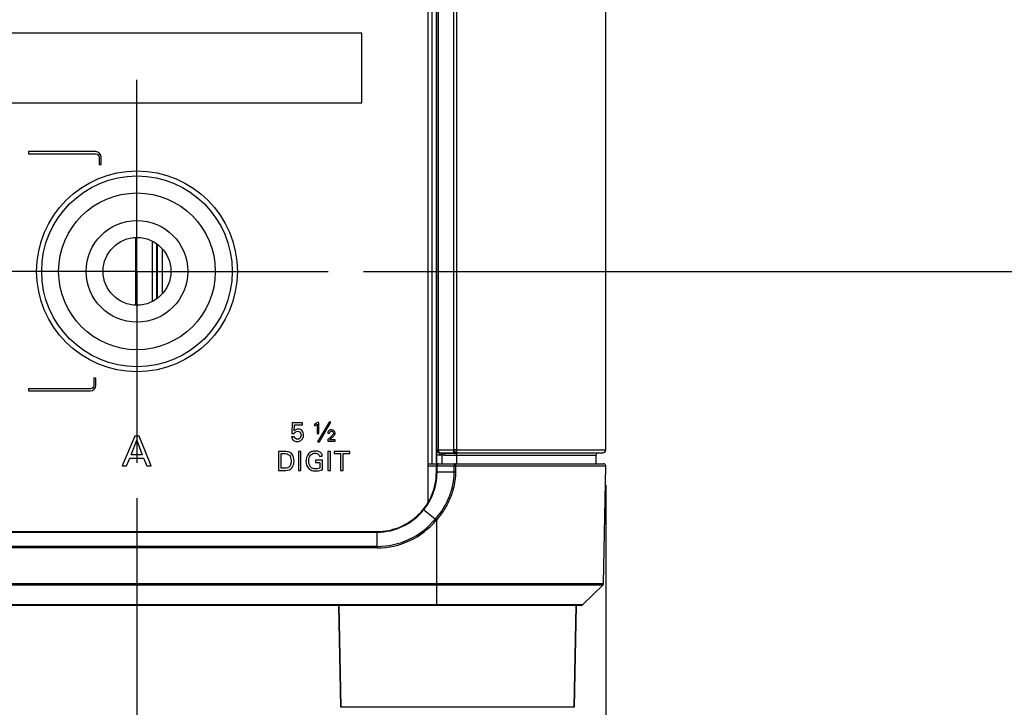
# Model space of a CAD drawing. Header units: inches. Extents: x 0 to 34, y 0 to 22.
# Tile 33 of 125: x 12.9 to 14.7, y 4.8 to 6. Entities that reach past the tile are written whole.
import ezdxf

# ---------------------------------------------------------------- set-up
doc = ezdxf.new("R2010")
doc.units = ezdxf.units.IN
doc.header["$LTSCALE"] = 1.87
doc.header["$MEASUREMENT"] = 0
doc.linetypes.add('CENTER', pattern=[0.6, 0.375, -0.075, 0.075, -0.075])
doc.layers.get('0').update_dxf_attribs({"linetype": 'CONTINUOUS'})
doc.layers.add('02___PRT_ALL_AXES', color=7, linetype='CONTINUOUS')
doc.layers.add('DIMENSIONS', color=7, linetype='CONTINUOUS')
doc.styles.get("Standard").update_dxf_attribs({"font": 'txt', "width": 0.8})
doc.dimstyles.new('DIMSTYLE_2', dxfattribs={"dimtxt": 0.125, "dimasz": 0.18, "dimexe": 0.125, "dimexo": 0.0625, "dimgap": 0.09, "dimtad": 0, "dimtih": 1, "dimtoh": 1, "dimdec": 3, "dimlfac": 1.333333, "dimzin": 4, "dimdsep": 46, "dimtxsty": 'STANDARD', "dimblk": '_FILLED', "dimblk1": '_FILLED', "dimblk2": '_FILLED', "dimcen": 0.09, "dimadec": 0, "dimazin": 0, "dimtp": 0.001, "dimtm": 0.001, "dimtfac": 1, "dimtdec": 3, "dimtofl": 0, "dimtmove": 0, "dimatfit": 3, "dimldrblk": '_FILLED', "dimfxl": 1, "dimtolj": 1, "dimtzin": 4, "dimarcsym": 0})

# ---------------------------------------------------------------- blocks, each defined once
blk = doc.blocks.new('*D11')
at = {"layer": 'DIMENSIONS', "color": 2, "linetype": 'CONTINUOUS'}
blk.add_line((13.1235, 5.198), (13.1235, 4.1255), dxfattribs=at)
at = {"layer": 'DIMENSIONS', "color": 2, "linetype": 'CONTINUOUS', "insert": (13.061, 4.063), "char_height": 0.125, "width": 1.425, "attachment_point": 3, "rotation": 90, "line_spacing_factor": 0.9}
blk.add_mtext('8.893{\\Ftxt.shx;\\W1.000000;\\H0.125000; }[225.88]', dxfattribs=at)
blk = doc.blocks.new('_FILLED')
at = {"color": 0, "linetype": 'BYBLOCK'}
blk.add_solid([(0, 0), (-1, 0.1736), (-1, -0.1736)], dxfattribs=at)
blk = doc.blocks.new('*D12')
at = {"layer": 'DIMENSIONS', "color": 2, "linetype": 'CONTINUOUS'}
blk.add_line((13.9537, 5.2206), (13.9537, 4.1255), dxfattribs=at)
at = {"layer": 'DIMENSIONS', "color": 2, "linetype": 'CONTINUOUS', "insert": (13.8912, 4.063), "char_height": 0.125, "width": 1.225, "attachment_point": 3, "rotation": 90, "line_spacing_factor": 0.9}
blk.add_mtext('10.000{\\Ftxt.shx;\\W1.000000;\\H0.125000; }[254]', dxfattribs=at)
blk = doc.blocks.new('*D21')
at = {"layer": 'DIMENSIONS', "color": 2, "linetype": 'CONTINUOUS'}
blk.add_line((13.5247, 5.5992), (15.0162, 5.5992), dxfattribs=at)
at = {"layer": 'DIMENSIONS', "color": 2, "linetype": 'CONTINUOUS', "insert": (15.0787, 5.6617), "char_height": 0.125, "width": 1.225, "attachment_point": 1, "line_spacing_factor": 0.9}
blk.add_mtext('.788{\\Ftxt.shx;\\W1.000000;\\H0.125000; }[20.02]', dxfattribs=at)
blk = doc.blocks.new('*D22')
at = {"layer": 'DIMENSIONS', "color": 2, "linetype": 'CONTINUOUS'}
for p, q in [((12.3563, 6.3065), (14.6007, 6.3065)), ((14.6007, 6.3065), (14.7127, 6.202)), ((14.7127, 6.202), (15.0162, 6.202))]:
    blk.add_line(p, q, dxfattribs=at)
at = {"layer": 'DIMENSIONS', "color": 2, "linetype": 'CONTINUOUS', "insert": (15.0787, 6.2645), "char_height": 0.125, "width": 1.325, "attachment_point": 1, "line_spacing_factor": 0.9}
blk.add_mtext('1.731{\\Ftxt.shx;\\W1.000000;\\H0.125000; }[43.98]', dxfattribs=at)
blk = doc.blocks.new('*D23')
at = {"layer": 'DIMENSIONS', "color": 2, "linetype": 'CONTINUOUS'}
for p, q in [((14.5973, 6.509), (14.6652, 6.6196)), ((14.6652, 6.6196), (15.0162, 6.6196)), ((12.3563, 6.509), (14.5973, 6.509))]:
    blk.add_line(p, q, dxfattribs=at)
at = {"layer": 'DIMENSIONS', "color": 2, "linetype": 'CONTINUOUS', "insert": (15.0787, 6.6821), "char_height": 0.125, "width": 1.325, "attachment_point": 1, "line_spacing_factor": 0.9}
blk.add_mtext('2.001{\\Ftxt.shx;\\W1.000000;\\H0.125000; }[50.83]', dxfattribs=at)
blk = doc.blocks.new('*D24')
at = {"layer": 'DIMENSIONS', "color": 2, "linetype": 'CONTINUOUS'}
blk.add_line((13.6957, 6.421), (15.0162, 6.421), dxfattribs=at)
at = {"layer": 'DIMENSIONS', "color": 2, "linetype": 'CONTINUOUS', "insert": (15.0787, 6.4835), "char_height": 0.125, "width": 1.325, "attachment_point": 1, "line_spacing_factor": 0.9}
blk.add_mtext('1.884{\\Ftxt.shx;\\W1.000000;\\H0.125000; }[47.85]', dxfattribs=at)
blk = doc.blocks.new('*D25')
at = {"layer": 'DIMENSIONS', "color": 2, "linetype": 'CONTINUOUS'}
blk.add_line((13.9732, 7.108), (15.0162, 7.108), dxfattribs=at)
at = {"layer": 'DIMENSIONS', "color": 2, "linetype": 'CONTINUOUS', "insert": (15.0787, 7.1705), "char_height": 0.125, "width": 1.325, "attachment_point": 1, "line_spacing_factor": 0.9}
blk.add_mtext('2.800{\\Ftxt.shx;\\W1.000000;\\H0.125000; }[71.12]', dxfattribs=at)

msp = doc.modelspace()

# ---------------------------------------------------------------- linework, layer by layer
at = {"color": 7, "linetype": 'CONTINUOUS'}
for p, q in [((13.63874, 6.92634), (13.63874, 5.18965)), ((13.64637, 5.25871), (13.64637, 6.85726)), ((13.65386, 5.25871), (13.65386, 6.85726)), ((13.65485, 5.28313), (13.65485, 6.83284)), ((13.65728, 5.28313), (13.65728, 6.83284)), ((13.68383, 6.83284), (13.68383, 5.28313)), ((13.6896, 6.83284), (13.6896, 5.28313)), ((13.95374, 5.28313), (13.95374, 6.83284)), ((13.52164, 6.02057), (6.88582, 6.02057)), ((13.52164, 5.89766), (13.52164, 6.02057)), ((6.88582, 5.89766), (13.52164, 5.89766)), ((13.05069, 5.81105), (12.9315, 5.81105)), ((12.9315, 5.81105), (12.9315, 5.8073)), ((12.9315, 5.8073), (13.05069, 5.8073)), ((13.05631, 5.80167), (13.05631, 5.78814)), ((13.06006, 5.78814), (13.06006, 5.80167)), ((13.05631, 5.78814), (13.06006, 5.78814)), ((13.12115, 5.65913), (13.12115, 5.5393)), ((13.15068, 5.54576), (13.15068, 5.65266)), ((13.15818, 5.64814), (13.15818, 5.55029)), ((13.15945, 5.64721), (13.15945, 5.55122)), ((13.16831, 5.63908), (13.16831, 5.55934)), ((13.0506, 5.41043), (13.04685, 5.41043)), ((13.04685, 5.41043), (13.04685, 5.39689)), ((13.0506, 5.39689), (13.0506, 5.41043)), ((13.04123, 5.39127), (12.9315, 5.39127)), ((12.9315, 5.39127), (12.9315, 5.38752)), ((12.9315, 5.38752), (13.04123, 5.38752)), ((13.39863, 5.33131), (13.39778, 5.312)), ((13.41687, 5.33131), (13.39863, 5.33131)), ((13.40206, 5.31702), (13.40267, 5.32752)), ((13.40267, 5.32752), (13.41687, 5.32752)), ((13.41687, 5.32752), (13.41687, 5.33131)), ((13.43777, 5.3286), (13.43777, 5.32573)), ((13.44269, 5.3286), (13.44269, 5.31218)), ((13.4456, 5.33164), (13.44293, 5.33164)), ((13.46365, 5.33239), (13.44349, 5.29756)), ((13.4456, 5.31218), (13.4456, 5.33164)), ((13.44654, 5.29756), (13.46665, 5.33239)), ((13.46665, 5.33239), (13.46365, 5.33239)), ((13.11968, 5.30762), (13.0975, 5.25494)), ((13.12749, 5.30762), (13.11968, 5.30762)), ((13.14879, 5.25494), (13.12749, 5.30762)), ((13.40224, 5.30656), (13.39737, 5.30656)), ((13.39778, 5.312), (13.40206, 5.312)), ((13.44269, 5.31218), (13.4456, 5.31218)), ((13.46674, 5.30642), (13.46126, 5.30145)), ((13.46154, 5.31303), (13.46473, 5.31303)), ((13.46464, 5.30107), (13.4683, 5.30436)), ((13.11304, 5.27457), (13.12326, 5.30039)), ((13.12326, 5.30039), (13.13295, 5.27457)), ((13.44349, 5.29756), (13.44654, 5.29756)), ((13.46126, 5.30145), (13.46126, 5.29887)), ((13.46126, 5.29887), (13.47467, 5.29887)), ((13.47467, 5.30107), (13.46464, 5.30107)), ((13.47467, 5.29887), (13.47467, 5.30107)), ((13.10502, 5.25494), (13.1107, 5.26866)), ((13.1107, 5.26866), (13.13515, 5.26866)), ((13.13295, 5.27457), (13.11304, 5.27457)), ((13.13515, 5.26866), (13.14084, 5.25494)), ((13.38385, 5.28064), (13.37404, 5.28064)), ((13.37404, 5.28064), (13.37404, 5.24679)), ((13.37873, 5.27675), (13.38437, 5.27675)), ((13.37873, 5.25063), (13.37873, 5.27675)), ((13.41399, 5.28064), (13.4093, 5.28064)), ((13.4093, 5.28064), (13.4093, 5.24679)), ((13.41399, 5.24679), (13.41399, 5.28064)), ((13.44666, 5.2722), (13.45177, 5.2722)), ((13.46629, 5.28064), (13.46161, 5.28064)), ((13.46161, 5.28064), (13.46161, 5.24679)), ((13.46629, 5.24679), (13.46629, 5.28064)), ((13.50024, 5.28064), (13.47291, 5.28064)), ((13.47291, 5.28064), (13.47291, 5.27665)), ((13.47291, 5.27665), (13.48425, 5.27665)), ((13.48425, 5.27665), (13.48425, 5.24679)), ((13.48889, 5.27665), (13.50024, 5.27665)), ((13.48889, 5.24679), (13.48889, 5.27665)), ((13.50024, 5.27665), (13.50024, 5.28064)), ((13.6547, 5.27587), (13.65476, 5.28313)), ((13.6547, 5.25871), (13.6547, 5.27587)), ((13.65476, 5.28313), (13.65485, 5.28313)), ((13.65485, 5.28313), (13.65551, 5.28313)), ((13.65551, 5.28313), (13.65728, 5.28313)), ((13.65728, 5.28313), (13.68383, 5.28313)), ((13.66015, 5.27788), (13.65855, 5.27824)), ((13.65983, 5.27789), (13.6597, 5.27414)), ((13.66388, 5.27399), (13.6597, 5.27414)), ((13.65983, 5.27789), (13.65992, 5.27789)), ((13.65997, 5.27788), (13.65983, 5.27789)), ((13.6601, 5.27788), (13.66621, 5.27767)), ((13.66015, 5.27788), (13.66063, 5.27789)), ((13.66071, 5.27789), (13.68726, 5.27789)), ((13.66864, 5.27392), (13.66388, 5.27408)), ((13.66388, 5.25871), (13.66388, 5.27408)), ((13.66625, 5.27766), (13.69034, 5.27766)), ((13.66864, 5.27392), (13.6896, 5.27391)), ((13.69034, 5.27766), (13.68813, 5.27788)), ((13.68913, 5.27789), (13.94867, 5.27789)), ((13.69034, 5.27766), (13.68917, 5.27759)), ((13.9401, 5.27759), (13.68917, 5.27759)), ((13.6896, 5.28313), (13.95374, 5.28313)), ((13.6896, 5.27391), (13.6896, 5.25871)), ((13.6896, 5.27384), (13.93649, 5.27384)), ((13.93649, 5.27384), (13.93649, 5.25871)), ((13.94867, 5.27789), (13.9401, 5.27759)), ((13.0975, 5.25494), (13.10502, 5.25494)), ((13.14084, 5.25494), (13.14879, 5.25494)), ((13.38333, 5.25063), (13.37873, 5.25063)), ((13.45191, 5.26479), (13.43949, 5.26479)), ((13.43949, 5.26479), (13.43949, 5.2609)), ((13.43949, 5.2609), (13.44722, 5.2609)), ((13.44722, 5.2609), (13.44722, 5.25086)), ((13.45191, 5.2481), (13.45191, 5.26479)), ((13.63874, 5.25871), (13.94992, 5.25871)), ((13.63874, 5.25503), (13.65374, 5.25503)), ((13.65374, 5.25871), (13.65374, 5.25503)), ((13.65374, 5.25496), (13.68499, 5.25496)), ((13.65374, 5.24371), (13.65374, 5.25496)), ((13.65495, 5.24371), (13.65495, 5.25496)), ((13.68499, 5.25496), (13.68479, 5.24371)), ((13.68499, 5.25496), (13.68786, 5.2549)), ((13.68786, 5.2549), (13.68766, 5.24365)), ((13.68786, 5.2549), (13.95367, 5.2549)), ((13.95003, 5.04671), (13.95367, 5.2549)), ((13.37404, 5.24679), (13.38356, 5.24679)), ((13.4093, 5.24679), (13.41399, 5.24679)), ((13.46161, 5.24679), (13.46629, 5.24679)), ((13.48425, 5.24679), (13.48889, 5.24679)), ((13.65374, 5.24371), (13.65495, 5.24371)), ((13.68479, 5.24371), (13.65495, 5.24371)), ((13.68766, 5.24365), (13.68479, 5.24371)), ((13.6304, 5.17771), (13.63126, 5.17702)), ((13.65152, 5.16064), (13.63126, 5.17702)), ((13.65173, 5.16087), (13.65152, 5.16064)), ((13.65359, 5.15891), (13.65152, 5.16064)), ((13.65374, 5.15907), (13.65173, 5.16087)), ((13.65373, 5.15907), (13.65356, 5.15887)), ((13.65373, 5.15907), (13.65374, 5.00885)), ((6.85874, 5.13871), (13.54874, 5.13871)), ((6.85874, 5.13761), (13.54874, 5.13761)), ((13.54874, 5.10969), (13.54874, 5.13871)), ((13.54874, 5.11241), (6.85874, 5.11241)), ((13.54874, 5.10969), (6.85874, 5.10969)), ((6.45744, 5.04671), (13.95003, 5.04671)), ((6.75374, 5.04462), (13.65374, 5.04462)), ((13.65374, 5.04462), (13.94914, 5.04462)), ((13.91273, 5.00885), (13.94914, 5.04462)), ((13.91063, 5.00799), (6.49684, 5.00799)), ((13.65374, 5.00885), (6.75374, 5.00885)), ((13.48124, 5.00799), (13.4847, 4.8277)), ((13.65374, 5.00799), (13.65374, 5.00885)), ((13.91273, 5.00885), (13.65374, 5.00885)), ((13.90124, 5.00799), (13.89777, 4.8277)), ((13.89777, 4.8277), (13.4847, 4.8277))]:
    msp.add_line(p, q, dxfattribs=at)
for radius in [0.16875, 0.13875, 0.09, 0.06]:
    msp.add_circle((13.12349, 5.59921), radius, dxfattribs=at)
for centre, radius, start, end in [((13.66002, 5.28314), 0.009, 233.80536, 268.00007), ((13.66001, 5.28313), 0.00525, 179.99748, 253.3369), ((13.6601, 5.28313), 0.00525, 179.9981, 251.23166), ((13.66011, 5.28316), 0.00528, 251.27924, 267.95612), ((13.66002, 5.28316), 0.00528, 253.36878, 267.97074), ((13.66083, 5.28031), 0.00242, 260.86689, 267.02839), ((13.66071, 5.24538), 0.0325, 89.99838, 90.13875), ((13.68372, 4.71108), 0.57205, 89.7213, 89.98944), ((13.68956, 4.59262), 0.69051, 89.99637, 90.25348), ((13.68722, 5.22522), 0.05267, 89.01008, 89.96077), ((13.68911, 5.21639), 0.06149, 89.98346, 90.91526), ((13.94024, 5.27384), 0.00375, 92, 180), ((13.94849, 5.28313), 0.00525, 272.00003, 359.99998), ((13.65749, 5.25496), 0.00375, 90, 180), ((13.94992, 5.25496), 0.00375, 359, 90.00007), ((13.54874, 5.24371), 0.105, 270, 0.00024), ((13.54874, 5.24371), 0.1061, 270, 321.05751), ((13.54873, 5.24606), 0.13365, 270.00117, 320.27301), ((13.54873, 5.24599), 0.1363, 270.0006, 320.26964), ((13.94704, 5.04676), 0.003, 314.49995, 359), ((13.91063, 5.01099), 0.003, 270.0004, 314.50026)]:
    msp.add_arc(centre, radius, start, end, dxfattribs=at)
for points in [[(13.06006, 5.80167), (13.06006, 5.80609), (13.05511, 5.81105), (13.05069, 5.81105)], [(13.05069, 5.8073), (13.05334, 5.8073), (13.05631, 5.80433), (13.05631, 5.80167)], [(13.04123, 5.38752), (13.04564, 5.38752), (13.0506, 5.39248), (13.0506, 5.39689)], [(13.04685, 5.39689), (13.04685, 5.39424), (13.04388, 5.39127), (13.04123, 5.39127)], [(13.44293, 5.33164), (13.44135, 5.33043), (13.43959, 5.32943), (13.43777, 5.3286)], [(13.40206, 5.312), (13.40236, 5.31299), (13.40282, 5.31399), (13.40355, 5.31472)], [(13.40763, 5.30196), (13.40527, 5.30196), (13.4023, 5.3042), (13.40224, 5.30656)], [(13.40355, 5.31472), (13.40465, 5.31582), (13.40636, 5.31641), (13.40792, 5.31641)], [(13.47463, 5.31307), (13.47463, 5.31596), (13.47095, 5.31871), (13.46807, 5.31871)], [(13.46816, 5.31641), (13.4697, 5.31641), (13.47157, 5.31481), (13.47157, 5.31326)], [(13.4683, 5.30436), (13.4697, 5.30556), (13.47107, 5.30681), (13.47228, 5.3082)], [(13.39749, 5.27623), (13.39439, 5.27987), (13.38863, 5.28064), (13.38385, 5.28064)], [(13.38437, 5.27675), (13.38752, 5.27675), (13.39125, 5.27613), (13.39337, 5.27379)], [(13.40166, 5.26343), (13.40166, 5.26792), (13.4004, 5.27282), (13.39749, 5.27623)], [(13.42776, 5.26376), (13.42776, 5.26758), (13.42882, 5.2718), (13.43137, 5.27464)], [(13.43137, 5.27464), (13.43318, 5.27668), (13.4363, 5.2775), (13.43902, 5.2775)], [(13.39219, 5.25251), (13.38977, 5.25069), (13.38635, 5.25063), (13.38333, 5.25063)], [(13.38356, 5.24679), (13.38782, 5.24679), (13.39276, 5.24683), (13.39603, 5.24955)], [(13.42284, 5.26315), (13.42284, 5.25857), (13.42437, 5.25352), (13.42758, 5.25025)], [(13.43085, 5.25312), (13.42848, 5.25594), (13.42776, 5.26006), (13.42776, 5.26376)], [(13.43986, 5.24979), (13.43666, 5.24979), (13.43296, 5.25071), (13.43085, 5.25312)]]:
    msp.add_open_spline(points, degree=3, dxfattribs=at)
for points, knots in [([(13.4089, 5.32002), (13.40681, 5.32002), (13.40417, 5.31908), (13.40236, 5.31732), (13.40206, 5.31702)], [0, 0, 0, 0, 0.8284167, 1, 1, 1, 1]), ([(13.41861, 5.30933), (13.41861, 5.31193), (13.41723, 5.31764), (13.41156, 5.32002), (13.4089, 5.32002)], [0, 0, 0, 0, 0.4947214, 1, 1, 1, 1]), ([(13.43777, 5.32573), (13.43893, 5.32623), (13.44062, 5.32712), (13.44218, 5.32821), (13.44269, 5.3286)], [0, 0, 0, 0, 0.6599474, 1, 1, 1, 1]), ([(13.39737, 5.30656), (13.39746, 5.30424), (13.3996, 5.2993), (13.40467, 5.29812), (13.40702, 5.29812)], [0, 0, 0, 0, 0.4967613, 1, 1, 1, 1]), ([(13.40702, 5.29812), (13.41003, 5.29812), (13.4164, 5.30016), (13.41861, 5.30646), (13.41861, 5.30933)], [0, 0, 0, 0, 0.5127179, 1, 1, 1, 1]), ([(13.41406, 5.30942), (13.41406, 5.307), (13.4126, 5.30272), (13.4088, 5.30196), (13.40763, 5.30196)], [0, 0, 0, 0, 0.6739418, 1, 1, 1, 1]), ([(13.40792, 5.31641), (13.40953, 5.31641), (13.41325, 5.31503), (13.41406, 5.31122), (13.41406, 5.30942)], [0, 0, 0, 0, 0.4723047, 1, 1, 1, 1]), ([(13.46807, 5.31871), (13.46597, 5.31871), (13.46228, 5.31735), (13.46159, 5.31407), (13.46154, 5.31303)], [0, 0, 0, 0, 0.6685549, 1, 1, 1, 1]), ([(13.46473, 5.31303), (13.46481, 5.31413), (13.46559, 5.31616), (13.4675, 5.31641), (13.46816, 5.31641)], [0, 0, 0, 0, 0.6242862, 1, 1, 1, 1]), ([(13.47157, 5.31326), (13.47157, 5.31159), (13.4696, 5.30906), (13.46759, 5.30719), (13.46674, 5.30642)], [0, 0, 0, 0, 0.5932577, 1, 1, 1, 1]), ([(13.47228, 5.3082), (13.47273, 5.30873), (13.47389, 5.31013), (13.47463, 5.31194), (13.47463, 5.31307)], [0, 0, 0, 0, 0.381583, 1, 1, 1, 1]), ([(13.39337, 5.27379), (13.39548, 5.27147), (13.3965, 5.26749), (13.39664, 5.26381), (13.39664, 5.26324)], [0, 0, 0, 0, 0.8479736, 1, 1, 1, 1]), ([(13.43011, 5.27881), (13.42617, 5.27616), (13.42322, 5.27003), (13.42284, 5.26424), (13.42284, 5.26315)], [0, 0, 0, 0, 0.8132516, 1, 1, 1, 1]), ([(13.43953, 5.2812), (13.43724, 5.2812), (13.4339, 5.2808), (13.43093, 5.27936), (13.43011, 5.27881)], [0, 0, 0, 0, 0.6993214, 1, 1, 1, 1]), ([(13.43902, 5.2775), (13.44005, 5.2775), (13.44332, 5.27731), (13.4463, 5.27441), (13.44666, 5.2722)], [0, 0, 0, 0, 0.314443, 1, 1, 1, 1]), ([(13.44952, 5.27759), (13.44753, 5.27961), (13.44384, 5.2811), (13.44028, 5.2812), (13.43953, 5.2812)], [0, 0, 0, 0, 0.7919029, 1, 1, 1, 1]), ([(13.45177, 5.2722), (13.45168, 5.27353), (13.45123, 5.27556), (13.44997, 5.27712), (13.44952, 5.27759)], [0, 0, 0, 0, 0.6713052, 1, 1, 1, 1]), ([(13.65855, 5.27824), (13.6581, 5.27843), (13.65747, 5.27884), (13.65678, 5.27955), (13.65618, 5.28037), (13.65565, 5.28157), (13.65551, 5.28261), (13.65551, 5.28313)], [0, 0, 0, 0, 0.2409276, 0.3641772, 0.4891118, 0.7427452, 1, 1, 1, 1]), ([(13.65728, 5.28313), (13.65728, 5.2825), (13.65743, 5.28128), (13.65798, 5.27988), (13.65863, 5.27897), (13.65918, 5.27845), (13.65979, 5.27808), (13.66023, 5.27795), (13.66045, 5.27791)], [0, 0, 0, 0, 0.2877099, 0.5557618, 0.6784693, 0.7926247, 0.8990625, 1, 1, 1, 1]), ([(13.66257, 5.27779), (13.66266, 5.27779), (13.66286, 5.27773), (13.66312, 5.2775), (13.66335, 5.27716), (13.66355, 5.27671), (13.66371, 5.27616), (13.66382, 5.27552), (13.66389, 5.27481), (13.66388, 5.27433), (13.66388, 5.27408)], [0, 0, 0, 0, 0.0661182, 0.1439376, 0.2403328, 0.3577962, 0.4959431, 0.6522312, 0.8222636, 1, 1, 1, 1]), ([(13.66864, 5.27392), (13.66864, 5.27439), (13.66853, 5.27531), (13.66811, 5.27636), (13.6676, 5.27701), (13.66718, 5.27737), (13.66671, 5.2776), (13.66637, 5.27766), (13.66621, 5.27767)], [0, 0, 0, 0, 0.2914485, 0.5599224, 0.6814232, 0.7937724, 0.8982971, 1, 1, 1, 1]), ([(13.68383, 5.28313), (13.68383, 5.28247), (13.68399, 5.28119), (13.6846, 5.27974), (13.68531, 5.27883), (13.6859, 5.27832), (13.68656, 5.27799), (13.68703, 5.2779), (13.68726, 5.27789)], [0, 0, 0, 0, 0.2902913, 0.5588636, 0.6808861, 0.7939324, 0.899364, 1, 1, 1, 1]), ([(13.68813, 5.27788), (13.68808, 5.27788), (13.68796, 5.27791), (13.6878, 5.27801), (13.68764, 5.27815), (13.68743, 5.27841), (13.68719, 5.27885), (13.68695, 5.27951), (13.68676, 5.28029), (13.68661, 5.28118), (13.68653, 5.28213), (13.68651, 5.28279), (13.68651, 5.28313)], [0, 0, 0, 0, 0.0288333, 0.0604358, 0.0963106, 0.137344, 0.2362395, 0.357608, 0.4990399, 0.6566065, 0.8254183, 1, 1, 1, 1]), ([(13.6896, 5.27391), (13.6896, 5.27415), (13.68961, 5.27462), (13.68955, 5.2753), (13.68947, 5.27584), (13.68939, 5.27623), (13.68932, 5.27649), (13.68925, 5.27672), (13.68918, 5.27693), (13.68911, 5.27711), (13.68905, 5.27725), (13.68901, 5.27734), (13.68898, 5.2774), (13.68896, 5.27745), (13.68895, 5.2775), (13.68896, 5.27754), (13.68901, 5.27757), (13.68908, 5.27758), (13.68913, 5.27759), (13.68917, 5.27759)], [0, 0, 0, 0, 0.1837131, 0.3595633, 0.5210512, 0.5948085, 0.6632439, 0.7259404, 0.7825358, 0.83263, 0.8756511, 0.8942254, 0.9105864, 0.9245171, 0.9358114, 0.9452352, 0.9564098, 0.974255, 1, 1, 1, 1]), ([(13.6896, 5.28313), (13.6896, 5.2828), (13.6896, 5.28214), (13.68957, 5.28119), (13.68953, 5.28031), (13.68947, 5.27953), (13.68941, 5.27888), (13.68934, 5.27844), (13.68928, 5.27817), (13.68923, 5.27803), (13.68919, 5.27794), (13.68915, 5.27789), (13.68913, 5.27789)], [0, 0, 0, 0, 0.1887875, 0.3707425, 0.5391656, 0.6880167, 0.8119319, 0.9065982, 0.9419893, 0.9691458, 0.9881662, 1, 1, 1, 1]), ([(13.39664, 5.26324), (13.39664, 5.26051), (13.39593, 5.25629), (13.39319, 5.25326), (13.39219, 5.25251)], [0, 0, 0, 0, 0.6869389, 1, 1, 1, 1]), ([(13.39603, 5.24955), (13.39871, 5.25169), (13.4012, 5.25672), (13.40166, 5.26177), (13.40166, 5.26343)], [0, 0, 0, 0, 0.6731183, 1, 1, 1, 1]), ([(13.42758, 5.25025), (13.42967, 5.24812), (13.43408, 5.24627), (13.43845, 5.24603), (13.43986, 5.24603)], [0, 0, 0, 0, 0.6795414, 1, 1, 1, 1]), ([(13.44722, 5.25086), (13.44568, 5.2504), (13.44322, 5.24989), (13.44073, 5.24979), (13.43986, 5.24979)], [0, 0, 0, 0, 0.6483852, 1, 1, 1, 1]), ([(13.65749, 5.25871), (13.65732, 5.25871), (13.65698, 5.25866), (13.65649, 5.25844), (13.65605, 5.25808), (13.65552, 5.25743), (13.65507, 5.25638), (13.65495, 5.25544), (13.65495, 5.25496)], [0, 0, 0, 0, 0.1006771, 0.2056634, 0.3181786, 0.4398309, 0.7085571, 1, 1, 1, 1]), ([(13.68752, 5.25871), (13.68736, 5.25871), (13.68701, 5.25866), (13.68653, 5.25844), (13.68609, 5.25808), (13.68556, 5.25743), (13.68511, 5.25638), (13.68499, 5.25544), (13.68499, 5.25496)], [0, 0, 0, 0, 0.1006771, 0.2056633, 0.3181786, 0.4398309, 0.7085571, 1, 1, 1, 1]), ([(13.68752, 5.25871), (13.68754, 5.25871), (13.68756, 5.2587), (13.68758, 5.25867), (13.6876, 5.25862), (13.68763, 5.25854), (13.68766, 5.25841), (13.68769, 5.25825), (13.68771, 5.25806), (13.68774, 5.25783), (13.68777, 5.25748), (13.68781, 5.25698), (13.68784, 5.25633), (13.68785, 5.25563), (13.68786, 5.25514), (13.68786, 5.2549)], [0, 0, 0, 0, 0.010025, 0.0172985, 0.0265721, 0.0516, 0.0853716, 0.1276937, 0.1782367, 0.2365503, 0.3021155, 0.4524066, 0.6233141, 0.8082739, 1, 1, 1, 1]), ([(13.43986, 5.24603), (13.44328, 5.24603), (13.44739, 5.24664), (13.45128, 5.24789), (13.45191, 5.2481)], [0, 0, 0, 0, 0.8369806, 1, 1, 1, 1]), ([(13.63126, 5.17702), (13.63315, 5.17936), (13.63674, 5.18419), (13.6415, 5.19186), (13.64558, 5.19992), (13.64896, 5.20829), (13.65162, 5.21691), (13.65354, 5.22574), (13.65469, 5.23469), (13.65495, 5.24071), (13.65495, 5.24371)], [0, 0, 0, 0, 0.1250189, 0.2500217, 0.3750081, 0.4999874, 0.6249714, 0.7499684, 0.8749797, 1, 1, 1, 1]), ([(13.68479, 5.24371), (13.68466, 5.23613), (13.68298, 5.22096), (13.67635, 5.19907), (13.66595, 5.17872), (13.65678, 5.16653), (13.65173, 5.16087)], [0, 0, 0, 0, 0.2499693, 0.4999615, 0.749971, 1, 1, 1, 1]), ([(13.68766, 5.24365), (13.68752, 5.2359), (13.6858, 5.2204), (13.679, 5.19804), (13.66832, 5.17727), (13.65891, 5.16484), (13.65373, 5.15907)], [0, 0, 0, 0, 0.2499693, 0.4999597, 0.7499671, 1, 1, 1, 1])]:
    msp.add_open_spline(points, degree=3, knots=knots, dxfattribs=at)
at = {"layer": '02___PRT_ALL_AXES', "color": 7, "linetype": 'CENTER'}
for q in [(13.12349, 5.93796), (12.78474, 5.59921), (13.46224, 5.59921), (13.12349, 5.26046)]:
    msp.add_line((13.12349, 5.59921), q, dxfattribs=at)
at = {"layer": '02___PRT_ALL_AXES', "color": 7, "linetype": 'CONTINUOUS'}
for p, q in [((13.4847, 4.8277), (13.48124, 5.00799)), ((13.89777, 4.8277), (13.90124, 5.00799))]:
    msp.add_line(p, q, dxfattribs=at)
msp.add_circle((13.12349, 5.59921), 0.17775, dxfattribs=at)

# ---------------------------------------------------------------- dimensions: what is measured, and where the dimension line sits
at = {"layer": 'DIMENSIONS', "color": 2, "linetype": 'CONTINUOUS'}
for feature_location, offset, dtype, origin, picture, middle in [((13.97315, 7.10799), (1.04309, 0), 0, (13.91065, 5.00799), '*D25', (15.74124, 7.10799)), ((12.35631, 6.50896), (2.65993, 0.11063), 0, (12.29381, 5.00799), '*D23', (15.74124, 6.61959)), ((13.69574, 6.42096), (1.3205, 0), 0, (13.63324, 5.00799), '*D24', (15.74124, 6.42096)), ((12.35631, 6.30646), (2.65993, -0.10443), 0, (12.29381, 5.00799), '*D22', (15.74124, 6.20204)), ((13.52474, 5.59921), (1.4915, 0), 0, (13.46224, 5.00799), '*D21', (15.69124, 5.59921)), ((13.95374, 5.22063), (0, -1.09515), 1, (6.45374, 5.28313), '*D12', (13.95374, 3.45049)), ((13.12349, 5.19796), (0, -1.07248), 1, (6.45374, 5.26046), '*D11', (13.12349, 3.35049))]:
    dim = msp.add_ordinate_dim(feature_location=feature_location, offset=offset, dtype=dtype, origin=origin, dimstyle='DIMSTYLE_2', override={"dimtad": 1, "dimtih": 0, "dimtoh": 0}, dxfattribs=at)
    dim.commit()
    dim.dimension.update_dxf_attribs({"geometry": picture, "text_midpoint": middle})

doc.saveas('drawing.dxf')
